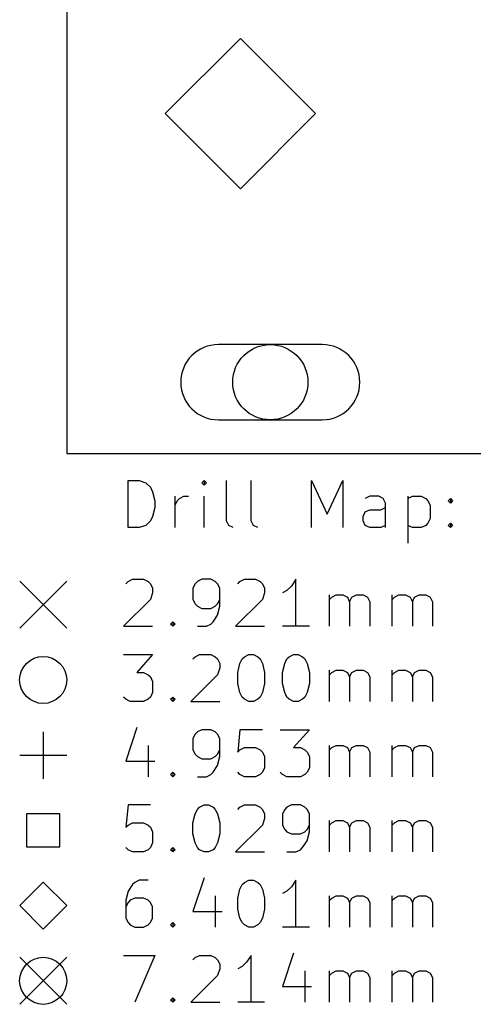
# Model space of a CAD drawing. Extents: x 1.32 to 4.72, y -7.01 to -1.
# Tile 1 of 5: x 1.32 to 2.08, y -6.98 to -5.33. Entities that reach past the tile are written whole.
import ezdxf

# ---------------------------------------------------------------- set-up
doc = ezdxf.new("R2010")
doc.units = 0
doc.header["$MEASUREMENT"] = 0
doc.layers.add('BLACK', color=7, linetype='CONTINUOUS')

msp = doc.modelspace()

# ---------------------------------------------------------------- linework, layer by layer
at = {"layer": 'BLACK', "linetype": 'CONTINUOUS'}
for p, q in [((1.4, -6.06), (1.4, -1)), ((1.6899, -5.364), (1.5639, -5.49)), ((1.8159, -5.49), (1.6899, -5.364)), ((1.5639, -5.49), (1.6899, -5.616)), ((1.6899, -5.616), (1.8159, -5.49)), ((1.827, -5.877), (1.653, -5.877)), ((1.653, -6.003), (1.827, -6.003)), ((4.2, -6.06), (1.4, -6.06)), ((1.5017, -6.1836), (1.5017, -6.1049)), ((1.5017, -6.1049), (1.5204, -6.1049)), ((1.5204, -6.1049), (1.5317, -6.1086)), ((1.5317, -6.1086), (1.5392, -6.1161)), ((1.5392, -6.1161), (1.5429, -6.1236)), ((1.6292, -6.1049), (1.6254, -6.1086)), ((1.6254, -6.1086), (1.6292, -6.1124)), ((1.6329, -6.1086), (1.6292, -6.1049)), ((1.6292, -6.1049), (1.6292, -6.1124)), ((1.6292, -6.1124), (1.6329, -6.1086)), ((1.6667, -6.1724), (1.6667, -6.1049)), ((1.7079, -6.1724), (1.7079, -6.1049)), ((1.8091, -6.1836), (1.8091, -6.1049)), ((1.8091, -6.1049), (1.8354, -6.1611)), ((1.8354, -6.1611), (1.8616, -6.1049)), ((1.8616, -6.1049), (1.8616, -6.1836)), ((1.5429, -6.1236), (1.5467, -6.1386)), ((1.5804, -6.1836), (1.5804, -6.1311)), ((1.5842, -6.1386), (1.5879, -6.1349)), ((1.5879, -6.1349), (1.5954, -6.1311)), ((1.5954, -6.1311), (1.6029, -6.1311)), ((1.6292, -6.1836), (1.6292, -6.1311)), ((1.9066, -6.1311), (1.8991, -6.1349)), ((1.9216, -6.1311), (1.9066, -6.1311)), ((1.9291, -6.1349), (1.9216, -6.1311)), ((1.9329, -6.1424), (1.9291, -6.1349)), ((1.9704, -6.1311), (1.9704, -6.2099)), ((1.9704, -6.1349), (1.9779, -6.1311)), ((1.9779, -6.1311), (1.9929, -6.1311)), ((1.9929, -6.1311), (2.0004, -6.1349)), ((2.0004, -6.1349), (2.0041, -6.1386)), ((2.0379, -6.1386), (2.0416, -6.1349)), ((2.0416, -6.1349), (2.0454, -6.1386)), ((2.0416, -6.1349), (2.0416, -6.1424)), ((1.5467, -6.1499), (1.5429, -6.1649)), ((1.5467, -6.1386), (1.5467, -6.1499)), ((1.5804, -6.1461), (1.5842, -6.1386)), ((1.9254, -6.1536), (1.9329, -6.1499)), ((1.9329, -6.1836), (1.9329, -6.1424)), ((2.0041, -6.1386), (2.0079, -6.1461)), ((2.0079, -6.1461), (2.0079, -6.1686)), ((2.0416, -6.1424), (2.0379, -6.1386)), ((2.0454, -6.1386), (2.0416, -6.1424)), ((1.5429, -6.1649), (1.5392, -6.1724)), ((1.8954, -6.1649), (1.8991, -6.1574)), ((1.8954, -6.1724), (1.8954, -6.1649)), ((1.8991, -6.1574), (1.9066, -6.1536)), ((1.9066, -6.1536), (1.9254, -6.1536)), ((2.0079, -6.1686), (2.0041, -6.1761)), ((1.5204, -6.1836), (1.5017, -6.1836)), ((1.5317, -6.1799), (1.5204, -6.1836)), ((1.5392, -6.1724), (1.5317, -6.1799)), ((1.6704, -6.1799), (1.6667, -6.1724)), ((1.6779, -6.1836), (1.6704, -6.1799)), ((1.7117, -6.1799), (1.7079, -6.1724)), ((1.7192, -6.1836), (1.7117, -6.1799)), ((1.8991, -6.1799), (1.8954, -6.1724)), ((1.9066, -6.1836), (1.8991, -6.1799)), ((1.9254, -6.1836), (1.9066, -6.1836)), ((1.9329, -6.1799), (1.9254, -6.1836)), ((1.9779, -6.1836), (1.9704, -6.1799)), ((1.9929, -6.1836), (1.9779, -6.1836)), ((2.0004, -6.1799), (1.9929, -6.1836)), ((2.0041, -6.1761), (2.0004, -6.1799)), ((2.0379, -6.1799), (2.0416, -6.1761)), ((2.0416, -6.1836), (2.0379, -6.1799)), ((2.0416, -6.1761), (2.0454, -6.1799)), ((2.0416, -6.1761), (2.0416, -6.1836)), ((2.0454, -6.1799), (2.0416, -6.1836)), ((1.3203, -6.2736), (1.399, -6.3523)), ((1.399, -6.2736), (1.3203, -6.3523)), ((1.4979, -6.2777), (1.5017, -6.274)), ((1.5017, -6.274), (1.5092, -6.2702)), ((1.5092, -6.2702), (1.5279, -6.2702)), ((1.5279, -6.2702), (1.5354, -6.274)), ((1.5354, -6.274), (1.5392, -6.2777)), ((1.5392, -6.2777), (1.5429, -6.2852)), ((1.6142, -6.2777), (1.6104, -6.2852)), ((1.6179, -6.274), (1.6142, -6.2777)), ((1.6254, -6.2702), (1.6179, -6.274)), ((1.6404, -6.2702), (1.6254, -6.2702)), ((1.6479, -6.274), (1.6404, -6.2702)), ((1.6517, -6.2777), (1.6479, -6.274)), ((1.6554, -6.2852), (1.6517, -6.2777)), ((1.6854, -6.2777), (1.6892, -6.274)), ((1.6892, -6.274), (1.6967, -6.2702)), ((1.6967, -6.2702), (1.7154, -6.2702)), ((1.7154, -6.2702), (1.7229, -6.274)), ((1.7229, -6.274), (1.7267, -6.2777)), ((1.7267, -6.2777), (1.7304, -6.2852)), ((1.7754, -6.2815), (1.7679, -6.289)), ((1.7829, -6.2702), (1.7754, -6.2815)), ((1.7829, -6.349), (1.7829, -6.2702)), ((1.5429, -6.2927), (1.5392, -6.304)), ((1.5429, -6.2852), (1.5429, -6.2927)), ((1.6104, -6.2852), (1.6104, -6.304)), ((1.6554, -6.3152), (1.6554, -6.2852)), ((1.7304, -6.2927), (1.7267, -6.304)), ((1.7304, -6.2852), (1.7304, -6.2927)), ((1.7679, -6.289), (1.7604, -6.2927)), ((1.8391, -6.349), (1.8391, -6.2965)), ((1.8391, -6.304), (1.8429, -6.3002)), ((1.8429, -6.3002), (1.8504, -6.2965)), ((1.8504, -6.2965), (1.8616, -6.2965)), ((1.8616, -6.2965), (1.8691, -6.3002)), ((1.8691, -6.3002), (1.8729, -6.3077)), ((1.8729, -6.3077), (1.8766, -6.3002)), ((1.8766, -6.3002), (1.8841, -6.2965)), ((1.8841, -6.2965), (1.8954, -6.2965)), ((1.8954, -6.2965), (1.9029, -6.3002)), ((1.9029, -6.3002), (1.9066, -6.3077)), ((1.9441, -6.349), (1.9441, -6.2965)), ((1.9441, -6.304), (1.9479, -6.3002)), ((1.9479, -6.3002), (1.9554, -6.2965)), ((1.9554, -6.2965), (1.9666, -6.2965)), ((1.9666, -6.2965), (1.9741, -6.3002)), ((1.9741, -6.3002), (1.9779, -6.3077)), ((1.9779, -6.3077), (1.9816, -6.3002)), ((1.9816, -6.3002), (1.9891, -6.2965)), ((1.9891, -6.2965), (2.0004, -6.2965)), ((2.0004, -6.2965), (2.0079, -6.3002)), ((2.0079, -6.3002), (2.0116, -6.3077)), ((1.5392, -6.304), (1.4942, -6.349)), ((1.6104, -6.304), (1.6142, -6.3115)), ((1.6142, -6.3115), (1.6179, -6.3152)), ((1.6179, -6.3152), (1.6254, -6.319)), ((1.6404, -6.319), (1.6479, -6.3152)), ((1.6479, -6.3152), (1.6517, -6.3115)), ((1.6517, -6.3115), (1.6554, -6.304)), ((1.6517, -6.3302), (1.6554, -6.3152)), ((1.7267, -6.304), (1.6817, -6.349)), ((1.8729, -6.3077), (1.8729, -6.349)), ((1.9066, -6.3077), (1.9066, -6.349)), ((1.9779, -6.3077), (1.9779, -6.349)), ((2.0116, -6.3077), (2.0116, -6.349)), ((1.6254, -6.319), (1.6404, -6.319)), ((1.6442, -6.3415), (1.6517, -6.3302)), ((1.4942, -6.349), (1.5429, -6.349)), ((1.5729, -6.3452), (1.5767, -6.3415)), ((1.5767, -6.349), (1.5729, -6.3452)), ((1.5767, -6.3415), (1.5804, -6.3452)), ((1.5767, -6.3415), (1.5767, -6.349)), ((1.5804, -6.3452), (1.5767, -6.349)), ((1.6179, -6.349), (1.6329, -6.349)), ((1.6329, -6.349), (1.6404, -6.3452)), ((1.6404, -6.3452), (1.6442, -6.3415)), ((1.6817, -6.349), (1.7304, -6.349)), ((1.8054, -6.349), (1.7604, -6.349)), ((1.4942, -6.3962), (1.5429, -6.3962)), ((1.5429, -6.3962), (1.5167, -6.4262)), ((1.6104, -6.4037), (1.6142, -6.4)), ((1.6142, -6.4), (1.6217, -6.3962)), ((1.6217, -6.3962), (1.6404, -6.3962)), ((1.6404, -6.3962), (1.6479, -6.4)), ((1.6479, -6.4), (1.6517, -6.4037)), ((1.6929, -6.4037), (1.6967, -6.4)), ((1.6967, -6.4), (1.7042, -6.3962)), ((1.7042, -6.3962), (1.7117, -6.3962)), ((1.7117, -6.3962), (1.7192, -6.4)), ((1.7192, -6.4), (1.7229, -6.4037)), ((1.7679, -6.4037), (1.7717, -6.4)), ((1.7717, -6.4), (1.7791, -6.3962)), ((1.7791, -6.3962), (1.7866, -6.3962)), ((1.7866, -6.3962), (1.7941, -6.4)), ((1.7941, -6.4), (1.7979, -6.4037)), ((1.6517, -6.4037), (1.6554, -6.4112)), ((1.6554, -6.4112), (1.6554, -6.4187)), ((1.6854, -6.4262), (1.6892, -6.4112)), ((1.6892, -6.4112), (1.6929, -6.4037)), ((1.7229, -6.4037), (1.7267, -6.4112)), ((1.7267, -6.4112), (1.7304, -6.4262)), ((1.7604, -6.4262), (1.7642, -6.4112)), ((1.7642, -6.4112), (1.7679, -6.4037)), ((1.7979, -6.4037), (1.8016, -6.4112)), ((1.8016, -6.4112), (1.8054, -6.4262)), ((1.5167, -6.4262), (1.5279, -6.4262)), ((1.5279, -6.4262), (1.5354, -6.43)), ((1.5354, -6.43), (1.5392, -6.4337)), ((1.6517, -6.43), (1.6067, -6.475)), ((1.6554, -6.4187), (1.6517, -6.43)), ((1.6854, -6.445), (1.6854, -6.4262)), ((1.7304, -6.4262), (1.7304, -6.445)), ((1.7604, -6.445), (1.7604, -6.4262)), ((1.8054, -6.4262), (1.8054, -6.445)), ((1.8391, -6.475), (1.8391, -6.4225)), ((1.8391, -6.43), (1.8429, -6.4262)), ((1.8429, -6.4262), (1.8504, -6.4225)), ((1.8504, -6.4225), (1.8616, -6.4225)), ((1.8616, -6.4225), (1.8691, -6.4262)), ((1.8691, -6.4262), (1.8729, -6.4337)), ((1.8729, -6.4337), (1.8766, -6.4262)), ((1.8766, -6.4262), (1.8841, -6.4225)), ((1.8841, -6.4225), (1.8954, -6.4225)), ((1.8954, -6.4225), (1.9029, -6.4262)), ((1.9029, -6.4262), (1.9066, -6.4337)), ((1.9441, -6.475), (1.9441, -6.4225)), ((1.9441, -6.43), (1.9479, -6.4262)), ((1.9479, -6.4262), (1.9554, -6.4225)), ((1.9554, -6.4225), (1.9666, -6.4225)), ((1.9666, -6.4225), (1.9741, -6.4262)), ((1.9741, -6.4262), (1.9779, -6.4337)), ((1.9779, -6.4337), (1.9816, -6.4262)), ((1.9816, -6.4262), (1.9891, -6.4225)), ((1.9891, -6.4225), (2.0004, -6.4225)), ((2.0004, -6.4225), (2.0079, -6.4262)), ((2.0079, -6.4262), (2.0116, -6.4337)), ((1.5392, -6.4337), (1.5429, -6.4412)), ((1.5429, -6.4412), (1.5429, -6.46)), ((1.6892, -6.46), (1.6854, -6.445)), ((1.7304, -6.445), (1.7267, -6.46)), ((1.7642, -6.46), (1.7604, -6.445)), ((1.8054, -6.445), (1.8016, -6.46)), ((1.8729, -6.4337), (1.8729, -6.475)), ((1.9066, -6.4337), (1.9066, -6.475)), ((1.9779, -6.4337), (1.9779, -6.475)), ((2.0116, -6.4337), (2.0116, -6.475)), ((1.5429, -6.46), (1.5392, -6.4675)), ((1.6929, -6.4675), (1.6892, -6.46)), ((1.7267, -6.46), (1.7229, -6.4675)), ((1.7679, -6.4675), (1.7642, -6.46)), ((1.8016, -6.46), (1.7979, -6.4675)), ((1.4979, -6.4712), (1.4942, -6.4675)), ((1.5054, -6.475), (1.4979, -6.4712)), ((1.5279, -6.475), (1.5054, -6.475)), ((1.5354, -6.4712), (1.5279, -6.475)), ((1.5392, -6.4675), (1.5354, -6.4712)), ((1.5729, -6.4712), (1.5767, -6.4675)), ((1.5767, -6.475), (1.5729, -6.4712)), ((1.5767, -6.4675), (1.5804, -6.4712)), ((1.5767, -6.4675), (1.5767, -6.475)), ((1.5804, -6.4712), (1.5767, -6.475)), ((1.6067, -6.475), (1.6554, -6.475)), ((1.6967, -6.4712), (1.6929, -6.4675)), ((1.7042, -6.475), (1.6967, -6.4712)), ((1.7117, -6.475), (1.7042, -6.475)), ((1.7192, -6.4712), (1.7117, -6.475)), ((1.7229, -6.4675), (1.7192, -6.4712)), ((1.7717, -6.4712), (1.7679, -6.4675)), ((1.7791, -6.475), (1.7717, -6.4712)), ((1.7866, -6.475), (1.7791, -6.475)), ((1.7941, -6.4712), (1.7866, -6.475)), ((1.7979, -6.4675), (1.7941, -6.4712)), ((1.3596, -6.5256), (1.3596, -6.6043)), ((1.5167, -6.5184), (1.4979, -6.5747)), ((1.6142, -6.5297), (1.6104, -6.5372)), ((1.6179, -6.5259), (1.6142, -6.5297)), ((1.6254, -6.5222), (1.6179, -6.5259)), ((1.6404, -6.5222), (1.6254, -6.5222)), ((1.6479, -6.5259), (1.6404, -6.5222)), ((1.6517, -6.5297), (1.6479, -6.5259)), ((1.6554, -6.5372), (1.6517, -6.5297)), ((1.6892, -6.5222), (1.6854, -6.5597)), ((1.7267, -6.5222), (1.6892, -6.5222)), ((1.7567, -6.5222), (1.8054, -6.5222)), ((1.8054, -6.5222), (1.7791, -6.5522)), ((1.5354, -6.5484), (1.5354, -6.6009)), ((1.6104, -6.5372), (1.6104, -6.5559)), ((1.6554, -6.5672), (1.6554, -6.5372)), ((1.8391, -6.6009), (1.8391, -6.5484)), ((1.8429, -6.5522), (1.8504, -6.5484)), ((1.8504, -6.5484), (1.8616, -6.5484)), ((1.8616, -6.5484), (1.8691, -6.5522)), ((1.8766, -6.5522), (1.8841, -6.5484)), ((1.8841, -6.5484), (1.8954, -6.5484)), ((1.8954, -6.5484), (1.9029, -6.5522)), ((1.9441, -6.6009), (1.9441, -6.5484)), ((1.9479, -6.5522), (1.9554, -6.5484)), ((1.9554, -6.5484), (1.9666, -6.5484)), ((1.9666, -6.5484), (1.9741, -6.5522)), ((1.9816, -6.5522), (1.9891, -6.5484)), ((1.9891, -6.5484), (2.0004, -6.5484)), ((2.0004, -6.5484), (2.0079, -6.5522)), ((1.3203, -6.5649), (1.399, -6.5649)), ((1.6104, -6.5559), (1.6142, -6.5634)), ((1.6142, -6.5634), (1.6179, -6.5672)), ((1.6479, -6.5672), (1.6517, -6.5634)), ((1.6517, -6.5634), (1.6554, -6.5559)), ((1.6854, -6.5597), (1.6892, -6.5559)), ((1.6892, -6.5559), (1.6967, -6.5522)), ((1.6967, -6.5522), (1.7154, -6.5522)), ((1.7154, -6.5522), (1.7229, -6.5559)), ((1.7229, -6.5559), (1.7267, -6.5597)), ((1.7267, -6.5597), (1.7304, -6.5672)), ((1.7791, -6.5522), (1.7904, -6.5522)), ((1.7904, -6.5522), (1.7979, -6.5559)), ((1.7979, -6.5559), (1.8016, -6.5597)), ((1.8016, -6.5597), (1.8054, -6.5672)), ((1.8391, -6.5559), (1.8429, -6.5522)), ((1.8691, -6.5522), (1.8729, -6.5597)), ((1.8729, -6.5597), (1.8766, -6.5522)), ((1.8729, -6.5597), (1.8729, -6.6009)), ((1.9029, -6.5522), (1.9066, -6.5597)), ((1.9066, -6.5597), (1.9066, -6.6009)), ((1.9441, -6.5559), (1.9479, -6.5522)), ((1.9741, -6.5522), (1.9779, -6.5597)), ((1.9779, -6.5597), (1.9816, -6.5522)), ((1.9779, -6.5597), (1.9779, -6.6009)), ((2.0079, -6.5522), (2.0116, -6.5597)), ((2.0116, -6.5597), (2.0116, -6.6009)), ((1.4979, -6.5747), (1.5467, -6.5747)), ((1.6179, -6.5672), (1.6254, -6.5709)), ((1.6254, -6.5709), (1.6404, -6.5709)), ((1.6404, -6.5709), (1.6479, -6.5672)), ((1.6517, -6.5822), (1.6554, -6.5672)), ((1.7304, -6.5672), (1.7304, -6.5859)), ((1.8054, -6.5672), (1.8054, -6.5859)), ((1.5729, -6.5972), (1.5767, -6.5934)), ((1.5767, -6.6009), (1.5729, -6.5972)), ((1.5767, -6.5934), (1.5804, -6.5972)), ((1.5767, -6.5934), (1.5767, -6.6009)), ((1.5804, -6.5972), (1.5767, -6.6009)), ((1.6329, -6.6009), (1.6404, -6.5972)), ((1.6404, -6.5972), (1.6442, -6.5934)), ((1.6442, -6.5934), (1.6517, -6.5822)), ((1.6892, -6.5972), (1.6854, -6.5934)), ((1.6967, -6.6009), (1.6892, -6.5972)), ((1.7229, -6.5972), (1.7154, -6.6009)), ((1.7267, -6.5934), (1.7229, -6.5972)), ((1.7304, -6.5859), (1.7267, -6.5934)), ((1.7604, -6.5972), (1.7567, -6.5934)), ((1.7679, -6.6009), (1.7604, -6.5972)), ((1.7979, -6.5972), (1.7904, -6.6009)), ((1.8016, -6.5934), (1.7979, -6.5972)), ((1.8054, -6.5859), (1.8016, -6.5934)), ((1.6179, -6.6009), (1.6329, -6.6009)), ((1.7154, -6.6009), (1.6967, -6.6009)), ((1.7904, -6.6009), (1.7679, -6.6009)), ((1.3875, -6.6631), (1.3318, -6.6631)), ((1.3318, -6.6631), (1.3318, -6.7187)), ((1.3875, -6.7187), (1.3875, -6.6631)), ((1.5017, -6.6482), (1.4979, -6.6857)), ((1.5392, -6.6482), (1.5017, -6.6482)), ((1.6104, -6.6782), (1.6142, -6.6632)), ((1.6142, -6.6632), (1.6179, -6.6557)), ((1.6179, -6.6557), (1.6217, -6.6519)), ((1.6217, -6.6519), (1.6292, -6.6482)), ((1.6292, -6.6482), (1.6367, -6.6482)), ((1.6367, -6.6482), (1.6442, -6.6519)), ((1.6442, -6.6519), (1.6479, -6.6557)), ((1.6479, -6.6557), (1.6517, -6.6632)), ((1.6517, -6.6632), (1.6554, -6.6782)), ((1.6854, -6.6557), (1.6892, -6.6519)), ((1.6892, -6.6519), (1.6967, -6.6482)), ((1.6967, -6.6482), (1.7154, -6.6482)), ((1.7154, -6.6482), (1.7229, -6.6519)), ((1.7229, -6.6519), (1.7267, -6.6557)), ((1.7267, -6.6557), (1.7304, -6.6632)), ((1.7304, -6.6632), (1.7304, -6.6707)), ((1.7642, -6.6557), (1.7604, -6.6632)), ((1.7604, -6.6632), (1.7604, -6.6819)), ((1.7679, -6.6519), (1.7642, -6.6557)), ((1.7754, -6.6482), (1.7679, -6.6519)), ((1.7904, -6.6482), (1.7754, -6.6482)), ((1.7979, -6.6519), (1.7904, -6.6482)), ((1.8016, -6.6557), (1.7979, -6.6519)), ((1.8054, -6.6632), (1.8016, -6.6557)), ((1.8054, -6.6932), (1.8054, -6.6632)), ((1.5017, -6.6819), (1.5092, -6.6782)), ((1.5092, -6.6782), (1.5279, -6.6782)), ((1.5279, -6.6782), (1.5354, -6.6819)), ((1.6104, -6.6969), (1.6104, -6.6782)), ((1.6554, -6.6782), (1.6554, -6.6969)), ((1.7304, -6.6707), (1.7267, -6.6819)), ((1.8391, -6.7269), (1.8391, -6.6744)), ((1.8391, -6.6819), (1.8429, -6.6782)), ((1.8429, -6.6782), (1.8504, -6.6744)), ((1.8504, -6.6744), (1.8616, -6.6744)), ((1.8616, -6.6744), (1.8691, -6.6782)), ((1.8691, -6.6782), (1.8729, -6.6857)), ((1.8729, -6.6857), (1.8766, -6.6782)), ((1.8766, -6.6782), (1.8841, -6.6744)), ((1.8841, -6.6744), (1.8954, -6.6744)), ((1.8954, -6.6744), (1.9029, -6.6782)), ((1.9029, -6.6782), (1.9066, -6.6857)), ((1.9441, -6.7269), (1.9441, -6.6744)), ((1.9441, -6.6819), (1.9479, -6.6782)), ((1.9479, -6.6782), (1.9554, -6.6744)), ((1.9554, -6.6744), (1.9666, -6.6744)), ((1.9666, -6.6744), (1.9741, -6.6782)), ((1.9741, -6.6782), (1.9779, -6.6857)), ((1.9779, -6.6857), (1.9816, -6.6782)), ((1.9816, -6.6782), (1.9891, -6.6744)), ((1.9891, -6.6744), (2.0004, -6.6744)), ((2.0004, -6.6744), (2.0079, -6.6782)), ((2.0079, -6.6782), (2.0116, -6.6857)), ((1.4979, -6.6857), (1.5017, -6.6819)), ((1.5354, -6.6819), (1.5392, -6.6857)), ((1.5392, -6.6857), (1.5429, -6.6932)), ((1.5429, -6.6932), (1.5429, -6.7119)), ((1.6142, -6.7119), (1.6104, -6.6969)), ((1.6554, -6.6969), (1.6517, -6.7119)), ((1.7267, -6.6819), (1.6817, -6.7269)), ((1.7604, -6.6819), (1.7642, -6.6894)), ((1.7642, -6.6894), (1.7679, -6.6932)), ((1.7679, -6.6932), (1.7754, -6.6969)), ((1.7754, -6.6969), (1.7904, -6.6969)), ((1.7904, -6.6969), (1.7979, -6.6932)), ((1.7979, -6.6932), (1.8016, -6.6894)), ((1.8016, -6.6894), (1.8054, -6.6819)), ((1.8016, -6.7082), (1.8054, -6.6932)), ((1.8729, -6.6857), (1.8729, -6.7269)), ((1.9066, -6.6857), (1.9066, -6.7269)), ((1.9779, -6.6857), (1.9779, -6.7269)), ((2.0116, -6.6857), (2.0116, -6.7269)), ((1.5429, -6.7119), (1.5392, -6.7194)), ((1.6179, -6.7194), (1.6142, -6.7119)), ((1.6517, -6.7119), (1.6479, -6.7194)), ((1.7941, -6.7194), (1.8016, -6.7082)), ((1.3318, -6.7187), (1.3875, -6.7187)), ((1.5017, -6.7232), (1.4979, -6.7194)), ((1.5092, -6.7269), (1.5017, -6.7232)), ((1.5279, -6.7269), (1.5092, -6.7269)), ((1.5354, -6.7232), (1.5279, -6.7269)), ((1.5392, -6.7194), (1.5354, -6.7232)), ((1.5729, -6.7232), (1.5767, -6.7194)), ((1.5767, -6.7269), (1.5729, -6.7232)), ((1.5767, -6.7194), (1.5804, -6.7232)), ((1.5767, -6.7194), (1.5767, -6.7269)), ((1.5804, -6.7232), (1.5767, -6.7269)), ((1.6217, -6.7232), (1.6179, -6.7194)), ((1.6292, -6.7269), (1.6217, -6.7232)), ((1.6367, -6.7269), (1.6292, -6.7269)), ((1.6442, -6.7232), (1.6367, -6.7269)), ((1.6479, -6.7194), (1.6442, -6.7232)), ((1.6817, -6.7269), (1.7304, -6.7269)), ((1.7679, -6.7269), (1.7829, -6.7269)), ((1.7829, -6.7269), (1.7904, -6.7232)), ((1.7904, -6.7232), (1.7941, -6.7194)), ((1.3596, -6.7775), (1.3203, -6.8169)), ((1.399, -6.8169), (1.3596, -6.7775)), ((1.5129, -6.7779), (1.5092, -6.7817)), ((1.5204, -6.7742), (1.5129, -6.7779)), ((1.5354, -6.7742), (1.5204, -6.7742)), ((1.6292, -6.7704), (1.6104, -6.8267)), ((1.6929, -6.7817), (1.6967, -6.7779)), ((1.6967, -6.7779), (1.7042, -6.7742)), ((1.7042, -6.7742), (1.7117, -6.7742)), ((1.7117, -6.7742), (1.7192, -6.7779)), ((1.7192, -6.7779), (1.7229, -6.7817)), ((1.7829, -6.7742), (1.7754, -6.7854)), ((1.7829, -6.8529), (1.7829, -6.7742)), ((1.5017, -6.7929), (1.4979, -6.8079)), ((1.5092, -6.7817), (1.5017, -6.7929)), ((1.6854, -6.8042), (1.6892, -6.7892)), ((1.6892, -6.7892), (1.6929, -6.7817)), ((1.7229, -6.7817), (1.7267, -6.7892)), ((1.7267, -6.7892), (1.7304, -6.8042)), ((1.7679, -6.7929), (1.7604, -6.7967)), ((1.7754, -6.7854), (1.7679, -6.7929)), ((1.4979, -6.8079), (1.4979, -6.8379)), ((1.5017, -6.8117), (1.4979, -6.8192)), ((1.5054, -6.8079), (1.5017, -6.8117)), ((1.5129, -6.8042), (1.5054, -6.8079)), ((1.5279, -6.8042), (1.5129, -6.8042)), ((1.5354, -6.8079), (1.5279, -6.8042)), ((1.5392, -6.8117), (1.5354, -6.8079)), ((1.5429, -6.8192), (1.5392, -6.8117)), ((1.6479, -6.8004), (1.6479, -6.8529)), ((1.6854, -6.8229), (1.6854, -6.8042)), ((1.7304, -6.8042), (1.7304, -6.8229)), ((1.8391, -6.8529), (1.8391, -6.8004)), ((1.8391, -6.8079), (1.8429, -6.8042)), ((1.8429, -6.8042), (1.8504, -6.8004)), ((1.8504, -6.8004), (1.8616, -6.8004)), ((1.8616, -6.8004), (1.8691, -6.8042)), ((1.8691, -6.8042), (1.8729, -6.8117)), ((1.8729, -6.8117), (1.8766, -6.8042)), ((1.8729, -6.8117), (1.8729, -6.8529)), ((1.8766, -6.8042), (1.8841, -6.8004)), ((1.8841, -6.8004), (1.8954, -6.8004)), ((1.8954, -6.8004), (1.9029, -6.8042)), ((1.9029, -6.8042), (1.9066, -6.8117)), ((1.9066, -6.8117), (1.9066, -6.8529)), ((1.9441, -6.8529), (1.9441, -6.8004)), ((1.9441, -6.8079), (1.9479, -6.8042)), ((1.9479, -6.8042), (1.9554, -6.8004)), ((1.9554, -6.8004), (1.9666, -6.8004)), ((1.9666, -6.8004), (1.9741, -6.8042)), ((1.9741, -6.8042), (1.9779, -6.8117)), ((1.9779, -6.8117), (1.9816, -6.8042)), ((1.9779, -6.8117), (1.9779, -6.8529)), ((1.9816, -6.8042), (1.9891, -6.8004)), ((1.9891, -6.8004), (2.0004, -6.8004)), ((2.0004, -6.8004), (2.0079, -6.8042)), ((2.0079, -6.8042), (2.0116, -6.8117)), ((2.0116, -6.8117), (2.0116, -6.8529)), ((1.3203, -6.8169), (1.3596, -6.8563)), ((1.3596, -6.8563), (1.399, -6.8169)), ((1.5429, -6.8379), (1.5429, -6.8192)), ((1.6104, -6.8267), (1.6592, -6.8267)), ((1.6892, -6.8379), (1.6854, -6.8229)), ((1.7304, -6.8229), (1.7267, -6.8379)), ((1.4979, -6.8379), (1.5017, -6.8454)), ((1.5017, -6.8454), (1.5054, -6.8492)), ((1.5354, -6.8492), (1.5392, -6.8454)), ((1.5392, -6.8454), (1.5429, -6.8379)), ((1.5729, -6.8492), (1.5767, -6.8454)), ((1.5767, -6.8454), (1.5804, -6.8492)), ((1.5767, -6.8454), (1.5767, -6.8529)), ((1.6929, -6.8454), (1.6892, -6.8379)), ((1.6967, -6.8492), (1.6929, -6.8454)), ((1.7229, -6.8454), (1.7192, -6.8492)), ((1.7267, -6.8379), (1.7229, -6.8454)), ((1.5054, -6.8492), (1.5129, -6.8529)), ((1.5129, -6.8529), (1.5279, -6.8529)), ((1.5279, -6.8529), (1.5354, -6.8492)), ((1.5767, -6.8529), (1.5729, -6.8492)), ((1.5804, -6.8492), (1.5767, -6.8529)), ((1.7042, -6.8529), (1.6967, -6.8492)), ((1.7117, -6.8529), (1.7042, -6.8529)), ((1.7192, -6.8492), (1.7117, -6.8529)), ((1.8054, -6.8529), (1.7604, -6.8529)), ((1.3203, -6.9035), (1.399, -6.9822)), ((1.399, -6.9035), (1.3203, -6.9822)), ((1.4942, -6.9002), (1.5467, -6.9002)), ((1.5467, -6.9002), (1.5129, -6.9789)), ((1.6104, -6.9077), (1.6142, -6.9039)), ((1.6142, -6.9039), (1.6217, -6.9002)), ((1.6217, -6.9002), (1.6404, -6.9002)), ((1.6404, -6.9002), (1.6479, -6.9039)), ((1.6479, -6.9039), (1.6517, -6.9077)), ((1.6517, -6.9077), (1.6554, -6.9151)), ((1.7004, -6.9114), (1.6929, -6.9189)), ((1.7079, -6.9002), (1.7004, -6.9114)), ((1.7079, -6.9789), (1.7079, -6.9002)), ((1.7791, -6.8964), (1.7604, -6.9526)), ((1.6554, -6.9226), (1.6517, -6.9339)), ((1.6554, -6.9151), (1.6554, -6.9226)), ((1.6929, -6.9189), (1.6854, -6.9226)), ((1.7979, -6.9264), (1.7979, -6.9789)), ((1.8391, -6.9789), (1.8391, -6.9264)), ((1.8429, -6.9301), (1.8504, -6.9264)), ((1.8504, -6.9264), (1.8616, -6.9264)), ((1.8616, -6.9264), (1.8691, -6.9301)), ((1.8766, -6.9301), (1.8841, -6.9264)), ((1.8841, -6.9264), (1.8954, -6.9264)), ((1.8954, -6.9264), (1.9029, -6.9301)), ((1.9441, -6.9789), (1.9441, -6.9264)), ((1.9479, -6.9301), (1.9554, -6.9264)), ((1.9554, -6.9264), (1.9666, -6.9264)), ((1.9666, -6.9264), (1.9741, -6.9301)), ((1.9816, -6.9301), (1.9891, -6.9264)), ((1.9891, -6.9264), (2.0004, -6.9264)), ((2.0004, -6.9264), (2.0079, -6.9301)), ((1.6517, -6.9339), (1.6067, -6.9789)), ((1.8391, -6.9339), (1.8429, -6.9301)), ((1.8691, -6.9301), (1.8729, -6.9376)), ((1.8729, -6.9376), (1.8766, -6.9301)), ((1.8729, -6.9376), (1.8729, -6.9789)), ((1.9029, -6.9301), (1.9066, -6.9376)), ((1.9066, -6.9376), (1.9066, -6.9789)), ((1.9441, -6.9339), (1.9479, -6.9301)), ((1.9741, -6.9301), (1.9779, -6.9376)), ((1.9779, -6.9376), (1.9816, -6.9301)), ((1.9779, -6.9376), (1.9779, -6.9789)), ((2.0079, -6.9301), (2.0116, -6.9376)), ((2.0116, -6.9376), (2.0116, -6.9789)), ((1.7604, -6.9526), (1.8091, -6.9526)), ((1.5729, -6.9751), (1.5767, -6.9714)), ((1.5767, -6.9789), (1.5729, -6.9751)), ((1.5767, -6.9714), (1.5804, -6.9751)), ((1.5767, -6.9714), (1.5767, -6.9789)), ((1.5804, -6.9751), (1.5767, -6.9789)), ((1.6067, -6.9789), (1.6554, -6.9789)), ((1.7304, -6.9789), (1.6854, -6.9789))]:
    msp.add_line(p, q, dxfattribs=at)
at = {"layer": 'BLACK'}
for centre, radius in [((1.74, -5.94), 0.063), ((1.3596, -6.4389), 0.0394), ((1.3596, -6.9429), 0.0394)]:
    msp.add_circle(centre, radius, dxfattribs=at)
for centre, start, end in [((1.653, -5.94), 90, 270), ((1.827, -5.94), -90, 90)]:
    msp.add_arc(centre, 0.063, start, end, dxfattribs=at)

doc.saveas('drawing.dxf')
